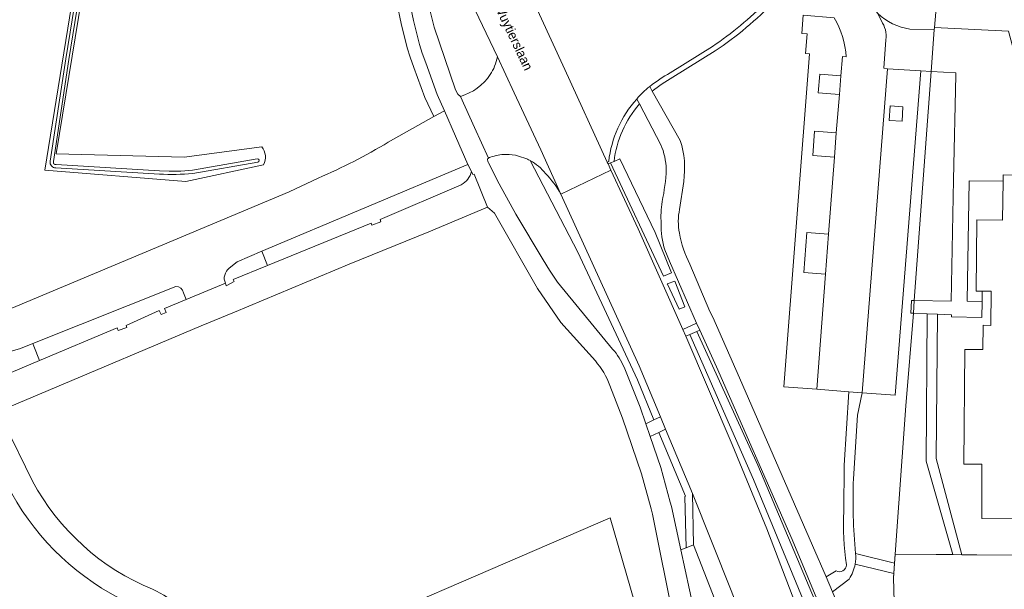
# Model space of a CAD drawing. Header units: metres. Extents: x 151448 to 154749, y 463108 to 465296.
# Tile 21 of 256: x 152093 to 152225, y 463306 to 463382. Entities that reach past the tile are written whole.
import ezdxf
from ezdxf.enums import TextEntityAlignment as Align

# ---------------------------------------------------------------- set-up
doc = ezdxf.new("R2010")
doc.units = ezdxf.units.M
for name, color, linetype, lineweight in [('B-PV-GR-BEPLANTING_CULTUUR_BOSPLANTSOEN-GV', 253, 'Continuous', 9), ('B-PV-GR-BOS_NAALD-GV', 253, 'Continuous', 9), ('B-PV-GR-GROENVOORZIENING-GV', 253, 'Continuous', 9), ('B-PV-GR-HAAG-GV', 253, 'Continuous', 9), ('B-PV-IE-TERREINAFSCHEIDING_KUNSTMATIG_HEKWERK-G', 253, 'Continuous', 9), ('B-PV-OG-BEBOUWING-GV', 1, 'Continuous', 9), ('B-PV-OG-TERREIN_BEGROEID-GV', 253, 'Continuous', 9), ('B-PV-OG-TERREIN_ERF-GV', 253, 'Continuous', 9), ('B-PV-OG-TERREIN_OEVER-GV', 253, 'Continuous', 9), ('B-PV-OG-TOPOGRAFIE-T18', 2, 'Continuous', 9), ('B-PV-OG-WATER_SLOOT-GV', 253, 'Continuous', 9), ('B-PV-VH-GESLOTENVERHARDING_ASFALT-GV', 253, 'Continuous', 9), ('B-PV-VH-HALFVERHARDING_GRASBETONSTEEN-GV', 253, 'Continuous', 9), ('B-PV-VH-HALFVERHARDING_GRIND-GV', 253, 'Continuous', 9), ('B-PV-VH-ONVERHARD_ZAND-GV', 253, 'Continuous', 9), ('B-PV-VH-OPENVERHARDING_BETONSTRAATSTEEN-GV', 253, 'Continuous', 9), ('B-PV-VH-OPENVERHARDING_STRAATBAKSTEEN-GV', 253, 'Continuous', 9), ('B-PV-VH-OPENVERHARDING_TEGEL-GV', 253, 'Continuous', 9)]:
    doc.layers.add(name, color=color, linetype=linetype, lineweight=lineweight)
doc.styles.add('Drong', font='txt', dxfattribs={"height": 1.8})

msp = doc.modelspace()

# ---------------------------------------------------------------- linework, layer by layer
at = {"layer": 'B-PV-GR-BEPLANTING_CULTUUR_BOSPLANTSOEN-GV', "flags": 128}
for points in [[(152212.569, 463342.693), (152212.215, 463342.708), (152212.307, 463344.403), (152212.683, 463344.395), (152214.939, 463374.951), (152213.547, 463375.034), (152210.143, 463331.75), (152205.738, 463332.085), (152205.09, 463329.088), (152204.553, 463320.604)], [(152204.853, 463310.64), (152210.039, 463309.351), (152210.126, 463310.539), (152211.573, 463330.311), (152212.569, 463342.693)]]:
    msp.add_lwpolyline(points, dxfattribs=at)
at = {"layer": 'B-PV-GR-BEPLANTING_CULTUUR_BOSPLANTSOEN-GV'}
msp.add_lwpolyline([(152204.553, 463320.604, 0.0313146), (152204.853, 463310.64)], format="xyb", dxfattribs=at)
at = {"layer": 'B-PV-GR-BOS_NAALD-GV', "flags": 128}
for points in [[(152170.145, 463336.318), (152165.561, 463341.459), (152162.423, 463345.987), (152156.697, 463356.024), (152155.767, 463356.821), (152147.933, 463353.542), (152137.314, 463349.226), (152122.023, 463342.832), (152117.584, 463341.019), (152097.188, 463332.359), (152091.183, 463329.859), (152091.298, 463328.02), (152095.07, 463320.275)], [(152117.668, 463299.973), (152125.951, 463294.214), (152126.188, 463295.541), (152172.107, 463315.391), (152189.067, 463256.76), (152189.191, 463256.764), (152188.486, 463258.956), (152186.659, 463265.557), (152184.482, 463275.464), (152182.449, 463288.085), (152180.629, 463301.686), (152177.767, 463315.875), (152177.588, 463316.573), (152176.294, 463321.242), (152173.787, 463328.707), (152172.085, 463333.037)], [(152189.067, 463256.76), (152172.107, 463315.391), (152126.188, 463295.541), (152125.951, 463294.214)]]:
    msp.add_lwpolyline(points, dxfattribs=at)
at = {"layer": 'B-PV-GR-BOS_NAALD-GV'}
for points in [[(152172.085, 463333.037, 0.0963327), (152170.145, 463336.318)], [(152106.657, 463304.672, -0.1577687), (152091.684, 463319.857)], [(152095.07, 463320.275, 0.172876), (152111.102, 463305.852)], [(152111.102, 463305.852, -0.1540341), (152117.668, 463299.973)]]:
    msp.add_lwpolyline(points, format="xyb", dxfattribs=at)
at = {"layer": 'B-PV-GR-GROENVOORZIENING-GV', "flags": 128}
for points in [[(152215.379, 463380.807), (152216.456, 463393.081), (152221.798, 463420.049), (152222.969, 463424.314), (152221.497, 463424.559), (152220.159, 463424.782), (152219.03, 463424.506), (152218.421, 463424.547)], [(152157.076, 463376.872), (152150.126, 463391.524), (152146.596, 463389.849), (152147.776, 463384.412), (152148.652, 463380.862), (152151.486, 463372.492), (152151.79, 463371.926), (152152.158, 463371.614)], [(152212.107, 463380.603), (152215.352, 463380.514), (152215.379, 463380.807)], [(152160.991, 463363.284), (152159.901, 463363.661)], [(152173.982, 463335.474), (152176.129, 463330.173), (152176.89, 463327.946), (152177.945, 463328.451), (152175.747, 463333.798), (152167.818, 463350.828), (152161.473, 463363.042)], [(152155.903, 463362.733), (152157.314, 463359.964), (152159.522, 463355.883), (152163.208, 463349.822), (152164.052, 463348.416), (152165.11, 463346.838), (152172.453, 463337.903)], [(152212.802, 463290.871), (152210.152, 463299.451), (152209.896, 463307.395), (152209.937, 463307.949), (152204.792, 463309.228)], [(152203.982, 463307.228), (152201.772, 463305.535), (152204.819, 463298.088), (152208.298, 463289.179), (152209.82, 463284.779), (152211.384, 463280.52), (152213.788, 463281.273), (152215.592, 463281.837), (152212.802, 463290.871)]]:
    msp.add_lwpolyline(points, dxfattribs=at)
at = {"layer": 'B-PV-GR-GROENVOORZIENING-GV'}
for points in [[(152207.79, 463382.695, 0.1625051), (152212.107, 463380.603)], [(152156.134, 463374.515, 0.0949595), (152157.076, 463376.872)], [(152152.158, 463371.614, 0.1772675), (152156.134, 463374.515)], [(152155.775, 463363.27, 0.1638835), (152155.903, 463362.733)], [(152155.919, 463363.38, 0.0397128), (152155.775, 463363.27)], [(152156.155, 463363.494, 0.0580566), (152155.919, 463363.38)], [(152158.213, 463363.872, 0.0845516), (152156.155, 463363.494)], [(152159.901, 463363.661, 0.0810791), (152158.213, 463363.872)], [(152161.473, 463363.042, 0.0198977), (152160.991, 463363.284)], [(152172.453, 463337.903, -0.0753036), (152173.982, 463335.474)], [(152204.792, 463309.228, -0.1039582), (152203.982, 463307.228)]]:
    msp.add_lwpolyline(points, format="xyb", dxfattribs=at)
at = {"layer": 'B-PV-GR-GROENVOORZIENING-GV', "flags": 128}
for points in [[(152202.701, 463371.858), (152202.901, 463374.346), (152200.068, 463374.574), (152199.867, 463372.086)], [(152211.172, 463370.226), (152209.458, 463370.339), (152209.33, 463368.402), (152211.044, 463368.289)], [(152202.282, 463366.749), (152199.394, 463366.96), (152199.159, 463363.735), (152202.047, 463363.524)], [(152172.649, 463362.938), (152172.174, 463362.734), (152179.248, 463347.645), (152180.296, 463348.063), (152178.137, 463353.47), (152173.409, 463363.263)], [(152201.23, 463353.218), (152198.353, 463353.433), (152197.955, 463348.105), (152200.833, 463347.889)], [(152180.727, 463346.983), (152179.742, 463346.59), (152179.761, 463346.549), (152181.342, 463343.212), (152182.102, 463343.54)], [(152182.734, 463339.838), (152191.244, 463320.491), (152198.938, 463301.877), (152200.568, 463296.737), (152202.684, 463291.817), (152207.155, 463283.246), (152207.335, 463282.685), (152207.871, 463282.865), (152206.893, 463285.78), (152201.912, 463298.5), (152191.803, 463322.43), (152183.688, 463340.248)], [(152177.467, 463326.256), (152178.891, 463322.09), (152180.125, 463317.477), (152180.281, 463316.895), (152181.541, 463311.112), (152182.259, 463311.392), (152182.1, 463318.247), (152182.168, 463318.273), (152178.598, 463326.792)]]:
    msp.add_lwpolyline(points, close=True, dxfattribs=at)
at = {"layer": 'B-PV-GR-HAAG-GV', "flags": 128}
for points in [[(152157.076, 463376.872), (152150.126, 463391.524), (152146.596, 463389.849), (152147.776, 463384.412), (152148.652, 463380.862), (152151.486, 463372.492), (152151.79, 463371.926), (152152.158, 463371.614)], [(152160.991, 463363.284), (152159.901, 463363.661)], [(152173.982, 463335.474), (152176.129, 463330.173), (152176.89, 463327.946), (152177.945, 463328.451), (152175.747, 463333.798), (152167.818, 463350.828), (152161.473, 463363.042)], [(152155.903, 463362.733), (152157.314, 463359.964), (152159.522, 463355.883), (152163.208, 463349.822), (152164.052, 463348.416), (152165.11, 463346.838), (152172.453, 463337.903)]]:
    msp.add_lwpolyline(points, dxfattribs=at)
at = {"layer": 'B-PV-GR-HAAG-GV'}
for points in [[(152156.134, 463374.515, 0.0949595), (152157.076, 463376.872)], [(152152.158, 463371.614, 0.1772675), (152156.134, 463374.515)], [(152155.775, 463363.27, 0.1638835), (152155.903, 463362.733)], [(152155.919, 463363.38, 0.0397128), (152155.775, 463363.27)], [(152156.155, 463363.494, 0.0580566), (152155.919, 463363.38)], [(152158.213, 463363.872, 0.0845516), (152156.155, 463363.494)], [(152159.901, 463363.661, 0.0810791), (152158.213, 463363.872)], [(152161.473, 463363.042, 0.0198977), (152160.991, 463363.284)], [(152172.453, 463337.903, -0.0753036), (152173.982, 463335.474)]]:
    msp.add_lwpolyline(points, format="xyb", dxfattribs=at)
at = {"layer": 'B-PV-GR-HAAG-GV', "flags": 128}
for points in [[(152172.649, 463362.938), (152172.174, 463362.734), (152179.248, 463347.645), (152180.296, 463348.063), (152178.137, 463353.47), (152173.409, 463363.263)], [(152180.727, 463346.983), (152179.742, 463346.59), (152179.761, 463346.549), (152181.342, 463343.212), (152182.102, 463343.54)], [(152183.688, 463340.248), (152182.734, 463339.838), (152191.244, 463320.491), (152198.938, 463301.877), (152200.568, 463296.737), (152202.684, 463291.817), (152207.155, 463283.246), (152207.335, 463282.685), (152207.871, 463282.865), (152206.893, 463285.78), (152201.912, 463298.5), (152191.803, 463322.43)], [(152177.467, 463326.256), (152178.891, 463322.09), (152180.125, 463317.477), (152180.281, 463316.895), (152181.541, 463311.112), (152182.259, 463311.392), (152182.1, 463318.247), (152182.168, 463318.273), (152178.598, 463326.792)]]:
    msp.add_lwpolyline(points, close=True, dxfattribs=at)
at = {"layer": 'B-PV-IE-TERREINAFSCHEIDING_KUNSTMATIG_HEKWERK-G', "flags": 128}
for points in [[(152214.939, 463374.951), (152215.352, 463380.514)], [(152215.352, 463380.514), (152215.379, 463380.807)], [(152212.683, 463344.395), (152214.939, 463374.951)], [(152212.569, 463342.693), (152212.683, 463344.395)], [(152211.573, 463330.311), (152212.569, 463342.693)], [(152210.126, 463310.539), (152211.573, 463330.311)], [(152209.896, 463307.395), (152210.126, 463310.539)], [(152346.435, 463309.428), (152210.126, 463310.539)], [(152210.152, 463299.451), (152209.896, 463307.395)]]:
    msp.add_lwpolyline(points, dxfattribs=at)
at = {"layer": 'B-PV-OG-BEBOUWING-GV', "flags": 128}
msp.add_lwpolyline([(152230.108, 463361.089), (152224.544, 463361.164), (152224.532, 463360.292), (152224.462, 463355.089), (152221.028, 463355.135), (152220.934, 463345.688), (152220.933, 463345.629), (152221.735, 463345.622), (152222.925, 463345.612), (152222.886, 463341.07), (152221.883, 463341.086), (152221.829, 463337.824), (152219.429, 463337.825), (152219.292, 463322.555), (152221.697, 463322.554), (152221.668, 463315.312), (152230.574, 463315.223)], dxfattribs=at)
at = {"layer": 'B-PV-OG-TERREIN_BEGROEID-GV', "flags": 128}
for points in [[(152142.531, 463365.507), (152148.622, 463368.915), (152147.414, 463371.472), (152145.957, 463375.456), (152145.444, 463376.842), (152145.055, 463378.087), (152144.258, 463381.359), (152142.5, 463389.632), (152141.735, 463392.958), (152140.118, 463398.219), (152127.245, 463425.499), (152115.226, 463451.101), (152112.186, 463457.506)], [(152125.911, 463362.492), (152115.549, 463360.26), (152096.712, 463361.75), (152103.829, 463405.739), (152110.608, 463447.008), (152111.076, 463450.262)], [(152112.488, 463449.647), (152112.041, 463446.87), (152105.464, 463407.96), (152098.228, 463363.937), (152115.308, 463363.5), (152125.664, 463364.897)], [(152203.967, 463332.22), (152199.677, 463332.547), (152195.289, 463332.884), (152198.701, 463377.288), (152198.193, 463377.339), (152198.406, 463379.942), (152197.674, 463380), (152197.842, 463382.432), (152202, 463382.092)], [(152186.143, 463377.687), (152180.471, 463374.163)], [(152177.745, 463372.325), (152181.461, 463365.726)], [(152178.873, 463365.173), (152176.013, 463370.599)], [(152161.473, 463363.042), (152167.818, 463350.828), (152175.747, 463333.798), (152177.945, 463328.451), (152178.814, 463328.867), (152175.973, 463335.65), (152165.55, 463358.578)], [(152172.649, 463362.938), (152173.409, 463363.263), (152178.137, 463353.47), (152180.296, 463348.063), (152179.248, 463347.645), (152172.174, 463362.734), (152171.857, 463362.598), (152172.231, 463361.791), (152175.869, 463353.936), (152181.798, 463340.533), (152183.629, 463341.343)], [(152090.072, 463342.408), (152129.303, 463358.891), (152133.171, 463360.703)], [(152181.929, 463360.271), (152181.373, 463356.542)], [(152183.629, 463341.343), (152180.016, 463349.641), (152179.428, 463351.136)], [(152182.769, 463349.228), (152185.425, 463342.903), (152185.8, 463342.153), (152189.353, 463334.053), (152199.109, 463311.683), (152200.923, 463307.516), (152202.244, 463308.314)], [(152198.938, 463301.877), (152191.244, 463320.491), (152182.734, 463339.838), (152182.206, 463339.612), (152188.394, 463325.191), (152193.034, 463313.915), (152202.069, 463290.192)], [(152200.592, 463302.468), (152196.38, 463312.52), (152186.282, 463335.526), (152184.06, 463340.408), (152183.688, 463340.248), (152191.803, 463322.43), (152201.912, 463298.5)], [(152096.012, 463336.36), (152095.242, 463338.3), (152095.11, 463338.632), (152093.48, 463337.98), (152088.101, 463336.428), (152086.967, 463336.185)], [(152085.507, 463335.635), (152083.895, 463334.423), (152089.571, 463333.645), (152096.012, 463336.36)], [(152203.283, 463316.259), (152203.327, 463322.399), (152203.967, 463332.22)]]:
    msp.add_lwpolyline(points, dxfattribs=at)
at = {"layer": 'B-PV-OG-TERREIN_BEGROEID-GV'}
for points in [[(152194.033, 463384.33, -0.0553908), (152186.143, 463377.687)], [(152180.471, 463374.163, 0.0315506), (152177.745, 463372.325)], [(152176.013, 463370.599, 0.1503311), (152172.649, 463362.938)], [(152181.461, 463365.726, -0.117689), (152181.929, 463360.271)], [(152125.664, 463364.897, -0.2948103), (152125.911, 463362.492)], [(152133.171, 463360.703, 0.0350277), (152142.531, 463365.507)], [(152179.607, 463361.862, 0.0947965), (152178.873, 463365.173)], [(152163.496, 463361.338, 0.0985068), (152161.473, 463363.042)], [(152179.05, 463357.578, 0.0436414), (152179.607, 463361.862)], [(152165.55, 463358.578, 0.0594117), (152163.496, 463361.338)], [(152178.93, 463354.637, -0.053052), (152179.05, 463357.578)], [(152181.373, 463356.542, 0.0977087), (152181.354, 463353.359)], [(152179.428, 463351.136, -0.0862627), (152178.93, 463354.637)], [(152181.354, 463353.359, 0.0747378), (152182.769, 463349.228)], [(152203.646, 463309.1, -0.0515456), (152203.283, 463316.259)], [(152202.244, 463308.314, 0.540974), (152203.646, 463309.1)]]:
    msp.add_lwpolyline(points, format="xyb", dxfattribs=at)
at = {"layer": 'B-PV-OG-TERREIN_BEGROEID-GV', "flags": 128}
for points in [[(152180.727, 463346.983), (152182.102, 463343.54), (152181.342, 463343.212), (152179.761, 463346.549), (152179.742, 463346.59)], [(152183.25, 463311.778), (152183.1, 463318.636), (152179.503, 463327.221), (152178.598, 463326.792), (152182.168, 463318.273), (152182.1, 463318.247), (152182.259, 463311.392)]]:
    msp.add_lwpolyline(points, close=True, dxfattribs=at)
at = {"layer": 'B-PV-OG-TERREIN_ERF-GV', "flags": 128}
for points in [[(152234.566, 463565.856), (152229.881, 463500), (152225.035, 463431.841), (152222.969, 463424.314), (152221.798, 463420.049), (152216.456, 463393.081), (152215.379, 463380.807), (152225.254, 463380.324), (152229.784, 463363.422), (152238.451, 463363.308), (152238.4, 463359.364), (152240.04, 463359.343), (152240, 463357.843), (152239.708, 463340.721), (152239.616, 463335.308), (152239.587, 463334.132), (152239.308, 463310.301), (152344.296, 463309.445)], [(152225.254, 463380.324), (152215.379, 463380.807), (152215.352, 463380.514), (152214.939, 463374.951), (152218.207, 463374.756), (152218.2, 463374.433), (152217.919, 463360.489), (152217.591, 463344.296), (152212.683, 463344.395), (152212.307, 463344.403), (152212.215, 463342.708), (152212.569, 463342.693), (152214.419, 463342.615), (152215.759, 463342.558), (152217.663, 463342.478), (152217.661, 463342.21), (152221.688, 463342.135), (152221.716, 463344.208), (152219.735, 463344.276), (152219.991, 463360.358), (152224.532, 463360.292), (152224.544, 463361.164), (152230.108, 463361.089)], [(152153.63, 463361.604), (152153.153, 463362.518), (152125.65, 463350.947)], [(152125.65, 463350.947), (152126.414, 463349.054), (152140.244, 463354.709), (152140.341, 463354.416), (152141.547, 463354.896), (152141.436, 463355.175), (152152.274, 463359.834)], [(152126.414, 463349.054), (152125.65, 463350.947), (152122.378, 463349.548), (152121.323, 463348.682)], [(152120.811, 463346.702), (152120.909, 463346.337), (152121.982, 463346.899), (152121.843, 463347.165), (152126.414, 463349.054)], [(152114.185, 463346.258), (152095.11, 463338.632)], [(152095.11, 463338.632), (152095.242, 463338.3), (152096.012, 463336.36), (152106.394, 463340.752), (152106.52, 463340.366), (152107.681, 463340.782), (152107.579, 463341.065), (152111.999, 463343.058), (152112.246, 463342.511), (152112.895, 463342.77), (152112.672, 463343.328), (152115.597, 463344.533), (152115.204, 463345.403)], [(152230.574, 463315.223), (152221.668, 463315.312), (152221.697, 463322.554), (152219.292, 463322.555), (152219.429, 463337.825), (152221.829, 463337.824), (152221.883, 463341.086), (152222.886, 463341.07), (152222.925, 463345.612), (152221.735, 463345.622), (152221.716, 463344.208), (152221.688, 463342.135), (152217.661, 463342.21), (152217.663, 463342.478), (152215.759, 463342.558), (152215.608, 463323.286), (152219.03, 463310.466), (152239.308, 463310.301)], [(152344.296, 463309.445), (152239.308, 463310.301), (152219.03, 463310.466), (152217.834, 463310.476), (152210.126, 463310.539), (152210.039, 463309.351), (152209.937, 463307.949), (152209.896, 463307.395), (152210.152, 463299.451)]]:
    msp.add_lwpolyline(points, dxfattribs=at)
for points in [[(152214.939, 463374.951), (152212.683, 463344.395), (152217.591, 463344.296), (152217.919, 463360.489), (152218.2, 463374.433), (152218.207, 463374.756)], [(152224.532, 463360.292), (152219.991, 463360.358), (152219.735, 463344.276), (152221.716, 463344.208), (152221.735, 463345.622), (152220.933, 463345.629), (152220.934, 463345.688), (152221.028, 463355.135), (152224.462, 463355.089)], [(152212.569, 463342.693), (152211.573, 463330.311), (152210.126, 463310.539), (152217.834, 463310.476), (152214.264, 463322.941), (152214.419, 463342.615)], [(152215.759, 463342.558), (152214.419, 463342.615), (152214.264, 463322.941), (152217.834, 463310.476), (152219.03, 463310.466), (152215.608, 463323.286)]]:
    msp.add_lwpolyline(points, close=True, dxfattribs=at)
at = {"layer": 'B-PV-OG-TERREIN_ERF-GV'}
for points in [[(152152.274, 463359.834, 0.2059604), (152153.63, 463361.604)], [(152121.323, 463348.682, 0.3576886), (152120.811, 463346.702)], [(152115.204, 463345.403, 0.3543173), (152114.185, 463346.258)]]:
    msp.add_lwpolyline(points, format="xyb", dxfattribs=at)
at = {"layer": 'B-PV-OG-TERREIN_OEVER-GV', "flags": 128}
for points in [[(152111.076, 463450.262), (152110.608, 463447.008), (152103.829, 463405.739), (152096.712, 463361.75), (152115.549, 463360.26), (152125.911, 463362.492)], [(152112.094, 463449.643), (152111.701, 463447.135), (152110.278, 463438.233), (152108.644, 463428.385), (152107.056, 463419.151), (152106.287, 463415.312), (152103.629, 463399.331), (152099.928, 463376.543), (152097.875, 463362.907), (152097.866, 463362.839), (152097.881, 463362.726), (152097.923, 463362.639), (152097.993, 463362.571), (152098.08, 463362.529), (152098.237, 463362.511), (152112.021, 463361.669), (152113.305, 463361.63), (152114.868, 463361.656), (152116.414, 463361.759), (152125.063, 463363.264)], [(152097.458, 463362.965), (152099.511, 463376.608), (152103.213, 463399.399), (152105.871, 463415.381), (152107.493, 463425.15), (152108.896, 463433.706), (152110.233, 463442.02), (152111.007, 463447.241)], [(152125.664, 463364.897), (152115.308, 463363.5), (152098.228, 463363.937), (152105.464, 463407.96), (152112.041, 463446.87)], [(152112.002, 463361.247), (152098.2, 463362.091)], [(152125.136, 463362.849), (152116.465, 463361.34)]]:
    msp.add_lwpolyline(points, dxfattribs=at)
at = {"layer": 'B-PV-OG-TERREIN_OEVER-GV'}
for points in [[(152125.911, 463362.492, 0.2948103), (152125.664, 463364.897)], [(152098.2, 463362.091, -0.4972447), (152097.458, 463362.965)], [(152125.063, 463363.264, -0.9648449), (152125.136, 463362.849)], [(152116.465, 463361.34, -0.0356341), (152112.002, 463361.247)]]:
    msp.add_lwpolyline(points, format="xyb", dxfattribs=at)
at = {"layer": 'B-PV-OG-WATER_SLOOT-GV', "flags": 128}
for points in [[(152111.393, 463449.898), (152111.007, 463447.241), (152110.233, 463442.02), (152108.896, 463433.706), (152107.493, 463425.15), (152105.871, 463415.381), (152103.213, 463399.399), (152099.511, 463376.608), (152097.458, 463362.965)], [(152125.063, 463363.264), (152116.414, 463361.759), (152114.868, 463361.656), (152113.305, 463361.63), (152112.021, 463361.669), (152098.237, 463362.511), (152098.08, 463362.529), (152097.993, 463362.571), (152097.923, 463362.639), (152097.881, 463362.726), (152097.866, 463362.839), (152097.875, 463362.907), (152099.928, 463376.543), (152103.629, 463399.331), (152106.287, 463415.312), (152107.056, 463419.151), (152108.644, 463428.385), (152110.278, 463438.233), (152111.701, 463447.135), (152112.094, 463449.643)], [(152098.2, 463362.091), (152112.002, 463361.247)], [(152116.465, 463361.34), (152125.136, 463362.849)]]:
    msp.add_lwpolyline(points, dxfattribs=at)
at = {"layer": 'B-PV-OG-WATER_SLOOT-GV'}
for points in [[(152097.458, 463362.965, 0.4972447), (152098.2, 463362.091)], [(152125.136, 463362.849, 0.9648449), (152125.063, 463363.264)], [(152112.002, 463361.247, 0.0356341), (152116.465, 463361.34)]]:
    msp.add_lwpolyline(points, format="xyb", dxfattribs=at)
at = {"layer": 'B-PV-VH-GESLOTENVERHARDING_ASFALT-GV', "flags": 128}
for points in [[(152099.861, 463487.551), (152113.694, 463458.222), (152113.631, 463458.192), (152141.706, 463398.834), (152143.38, 463393.401), (152144.162, 463389.998), (152145.916, 463381.738), (152146.692, 463378.543), (152147.053, 463377.391), (152147.536, 463376.094), (152149.054, 463371.859), (152150.026, 463369.702), (152151.505, 463366.304), (152153.153, 463362.518), (152153.63, 463361.604)], [(152155.919, 463363.38), (152154.052, 463367.468), (152152.158, 463371.614), (152151.79, 463371.926), (152151.486, 463372.492), (152148.652, 463380.862), (152147.776, 463384.412), (152146.596, 463389.849), (152145.686, 463394.046), (152145.239, 463396.105), (152144.545, 463398.498), (152143.8, 463400.622), (152132.142, 463425.442), (152131.315, 463427.198), (152117.347, 463456.647), (152116.503, 463458.424), (152116.069, 463459.347), (152106.742, 463479.186)], [(152150.126, 463391.524), (152157.076, 463376.872), (152159.321, 463372.085), (152162.879, 463364.498), (152165.55, 463358.578), (152172.231, 463361.791), (152171.857, 463362.598), (152171.741, 463362.849), (152166.085, 463375.182), (152161.157, 463385.966)], [(152165.55, 463358.578), (152162.879, 463364.498), (152159.321, 463372.085), (152157.076, 463376.872)], [(152181.461, 463365.726), (152177.745, 463372.325), (152177.399, 463372.939)], [(152152.158, 463371.614), (152154.052, 463367.468), (152155.919, 463363.38)], [(152175.664, 463371.262), (152176.013, 463370.599), (152178.873, 463365.173)], [(152121.323, 463348.682), (152122.378, 463349.548), (152125.65, 463350.947), (152153.153, 463362.518), (152151.505, 463366.304), (152150.026, 463369.702)], [(152150.026, 463369.702), (152148.622, 463368.915), (152142.531, 463365.507)], [(152159.901, 463363.661), (152160.991, 463363.284)], [(152172.453, 463337.903), (152165.11, 463346.838), (152164.052, 463348.416), (152163.208, 463349.822), (152159.522, 463355.883), (152157.314, 463359.964), (152155.903, 463362.733)], [(152202.069, 463290.192), (152193.034, 463313.915), (152188.394, 463325.191), (152182.206, 463339.612), (152181.798, 463340.533), (152175.869, 463353.936), (152172.231, 463361.791), (152165.55, 463358.578), (152175.973, 463335.65), (152178.814, 463328.867), (152179.503, 463327.221), (152183.1, 463318.636), (152188.276, 463305.706)], [(152133.171, 463360.703), (152129.303, 463358.891), (152090.072, 463342.408)], [(152153.63, 463361.604), (152153.827, 463361.194), (152153.965, 463361.258), (152155.767, 463356.821), (152156.697, 463356.024), (152162.423, 463345.987), (152165.561, 463341.459), (152170.145, 463336.318)], [(152181.373, 463356.542), (152181.929, 463360.271)], [(152179.428, 463351.136), (152180.016, 463349.641), (152183.629, 463341.343), (152184.06, 463340.408), (152186.282, 463335.526), (152196.38, 463312.52), (152200.592, 463302.468), (152207.722, 463284.438), (152208.694, 463281.494), (152209.605, 463279.017), (152209.856, 463278.333), (152212.931, 463269.458), (152216.401, 463258.316), (152219.191, 463248.615)], [(152201.772, 463305.535), (152200.923, 463307.516), (152199.109, 463311.683), (152189.353, 463334.053), (152185.8, 463342.153), (152185.425, 463342.903), (152182.769, 463349.228)], [(152087.246, 463341.972), (152088.101, 463336.428), (152093.48, 463337.98), (152095.11, 463338.632), (152114.185, 463346.258)], [(152115.204, 463345.403), (152115.597, 463344.533), (152120.811, 463346.702)], [(152184.447, 463297.769), (152181.541, 463311.112), (152180.281, 463316.895), (152180.125, 463317.477), (152178.891, 463322.09), (152177.467, 463326.256), (152176.89, 463327.946), (152176.129, 463330.173), (152173.982, 463335.474)], [(152172.085, 463333.037), (152173.787, 463328.707), (152176.294, 463321.242), (152177.588, 463316.573), (152177.767, 463315.875), (152180.629, 463301.686)], [(152203.967, 463332.22), (152203.327, 463322.399), (152203.283, 463316.259)], [(152204.553, 463320.604), (152205.09, 463329.088), (152205.738, 463332.085), (152203.967, 463332.22)], [(152202.244, 463308.314), (152200.923, 463307.516), (152201.772, 463305.535), (152203.982, 463307.228)]]:
    msp.add_lwpolyline(points, dxfattribs=at)
at = {"layer": 'B-PV-VH-GESLOTENVERHARDING_ASFALT-GV'}
for points in [[(152157.076, 463376.872, -0.0949595), (152156.134, 463374.515)], [(152156.134, 463374.515, -0.1772675), (152152.158, 463371.614)], [(152177.399, 463372.939, 0.0492337), (152175.664, 463371.262)], [(152181.929, 463360.271, 0.117689), (152181.461, 463365.726)], [(152142.531, 463365.507, -0.0350277), (152133.171, 463360.703)], [(152178.873, 463365.173, -0.0947965), (152179.607, 463361.862)], [(152155.903, 463362.733, -0.1638835), (152155.775, 463363.27)], [(152155.775, 463363.27, -0.0397128), (152155.919, 463363.38)], [(152155.919, 463363.38, -0.0580566), (152156.155, 463363.494)], [(152156.155, 463363.494, -0.0845516), (152158.213, 463363.872)], [(152158.213, 463363.872, -0.0810791), (152159.901, 463363.661)], [(152160.991, 463363.284, -0.0198977), (152161.473, 463363.042)], [(152161.473, 463363.042, -0.0985068), (152163.496, 463361.338)], [(152179.607, 463361.862, -0.0436414), (152179.05, 463357.578)], [(152163.496, 463361.338, -0.0594117), (152165.55, 463358.578)], [(152179.05, 463357.578, 0.053052), (152178.93, 463354.637)], [(152181.354, 463353.359, -0.0977087), (152181.373, 463356.542)], [(152178.93, 463354.637, 0.0862627), (152179.428, 463351.136)], [(152182.769, 463349.228, -0.0747378), (152181.354, 463353.359)], [(152120.811, 463346.702, -0.3576886), (152121.323, 463348.682)], [(152114.185, 463346.258, -0.3543173), (152115.204, 463345.403)], [(152173.982, 463335.474, 0.0753036), (152172.453, 463337.903)], [(152170.145, 463336.318, -0.0963327), (152172.085, 463333.037)], [(152204.853, 463310.64, -0.0313146), (152204.553, 463320.604)], [(152203.283, 463316.259, 0.0515456), (152203.646, 463309.1)], [(152204.792, 463309.228, 0.0672773), (152204.853, 463310.64)], [(152203.982, 463307.228, 0.1039582), (152204.792, 463309.228)], [(152203.646, 463309.1, -0.540974), (152202.244, 463308.314)]]:
    msp.add_lwpolyline(points, format="xyb", dxfattribs=at)
at = {"layer": 'B-PV-VH-HALFVERHARDING_GRASBETONSTEEN-GV'}
for points in [[(152192.976, 463384.244, -0.0509686), (152185.763, 463378.275)], [(152186.143, 463377.687, 0.0553908), (152194.033, 463384.33)], [(152180.109, 463374.763, 0.0309045), (152177.399, 463372.939)], [(152177.745, 463372.325, -0.0315506), (152180.471, 463374.163)], [(152175.664, 463371.262, 0.1550644), (152171.933, 463362.938)], [(152172.649, 463362.938, -0.1503311), (152176.013, 463370.599)]]:
    msp.add_lwpolyline(points, format="xyb", dxfattribs=at)
at = {"layer": 'B-PV-VH-HALFVERHARDING_GRASBETONSTEEN-GV', "flags": 128}
for points in [[(152185.763, 463378.275), (152180.109, 463374.763)], [(152180.471, 463374.163), (152186.143, 463377.687)], [(152177.399, 463372.939), (152177.745, 463372.325)], [(152176.013, 463370.599), (152175.664, 463371.262)], [(152171.933, 463362.938), (152171.741, 463362.849), (152171.857, 463362.598), (152172.174, 463362.734), (152172.649, 463362.938)]]:
    msp.add_lwpolyline(points, dxfattribs=at)
at = {"layer": 'B-PV-VH-HALFVERHARDING_GRIND-GV', "flags": 128}
msp.add_lwpolyline([(152095.07, 463320.275), (152091.298, 463328.02), (152091.183, 463329.859), (152090.111, 463329.413), (152086.071, 463329.976)], dxfattribs=at)
at = {"layer": 'B-PV-VH-HALFVERHARDING_GRIND-GV'}
for points in [[(152091.684, 463319.857, 0.1577687), (152106.657, 463304.672)], [(152111.102, 463305.852, -0.172876), (152095.07, 463320.275)], [(152117.668, 463299.973, 0.1540341), (152111.102, 463305.852)]]:
    msp.add_lwpolyline(points, format="xyb", dxfattribs=at)
at = {"layer": 'B-PV-VH-ONVERHARD_ZAND-GV'}
msp.add_lwpolyline([(152204.853, 463310.64, -0.0672773), (152204.792, 463309.228)], format="xyb", dxfattribs=at)
at = {"layer": 'B-PV-VH-ONVERHARD_ZAND-GV', "flags": 128}
for points in [[(152210.039, 463309.351), (152204.853, 463310.64)], [(152204.792, 463309.228), (152209.937, 463307.949), (152210.039, 463309.351)]]:
    msp.add_lwpolyline(points, dxfattribs=at)
at = {"layer": 'B-PV-VH-OPENVERHARDING_BETONSTRAATSTEEN-GV', "flags": 128}
for points in [[(152208.29, 463381.684), (152207.79, 463382.695), (152205.968, 463385.454), (152204.906, 463386.755), (152203.959, 463387.749)], [(152207.79, 463382.695), (152208.29, 463381.684)], [(152202, 463382.092), (152197.842, 463382.432), (152197.674, 463380), (152198.406, 463379.942), (152198.193, 463377.339), (152198.701, 463377.288), (152195.289, 463332.884), (152199.677, 463332.547), (152200.833, 463347.889), (152197.955, 463348.105), (152198.353, 463353.433), (152201.23, 463353.218)], [(152213.547, 463375.034), (152214.939, 463374.951), (152215.352, 463380.514), (152212.107, 463380.603)], [(152202.047, 463363.524), (152201.23, 463353.218), (152200.833, 463347.889), (152199.677, 463332.547), (152203.967, 463332.22), (152205.738, 463332.085), (152209.13, 463375.302), (152208.609, 463375.357), (152208.904, 463379.175)], [(152208.904, 463379.175), (152208.609, 463375.357), (152209.13, 463375.302), (152213.547, 463375.034)], [(152201.23, 463353.218), (152202.047, 463363.524), (152199.159, 463363.735), (152199.394, 463366.96), (152202.282, 463366.749), (152202.701, 463371.858), (152199.867, 463372.086), (152200.068, 463374.574), (152202.901, 463374.346), (152203.093, 463376.939), (152203.601, 463376.892)], [(152203.601, 463376.892), (152203.093, 463376.939), (152202.901, 463374.346), (152202.701, 463371.858), (152202.282, 463366.749), (152202.047, 463363.524)]]:
    msp.add_lwpolyline(points, dxfattribs=at)
at = {"layer": 'B-PV-VH-OPENVERHARDING_BETONSTRAATSTEEN-GV'}
for points in [[(152212.107, 463380.603, -0.1625051), (152207.79, 463382.695)], [(152203.601, 463376.892, 0.12098), (152202, 463382.092)], [(152202, 463382.092, -0.12098), (152203.601, 463376.892)], [(152208.29, 463381.684, -0.1784988), (152208.904, 463379.175)], [(152208.904, 463379.175, 0.1784988), (152208.29, 463381.684)]]:
    msp.add_lwpolyline(points, format="xyb", dxfattribs=at)
at = {"layer": 'B-PV-VH-OPENVERHARDING_BETONSTRAATSTEEN-GV', "flags": 128}
for points in [[(152209.13, 463375.302), (152205.738, 463332.085), (152210.143, 463331.75), (152213.547, 463375.034)], [(152211.172, 463370.226), (152211.044, 463368.289), (152209.33, 463368.402), (152209.458, 463370.339)], [(152183.1, 463318.636), (152183.25, 463311.778), (152188.226, 463299.009), (152189.287, 463297.879), (152192.606, 463294.346), (152192.156, 463295.453), (152188.276, 463305.706)]]:
    msp.add_lwpolyline(points, close=True, dxfattribs=at)
at = {"layer": 'B-PV-VH-OPENVERHARDING_STRAATBAKSTEEN-GV', "flags": 128}
for points in [[(152161.157, 463385.966), (152166.085, 463375.182), (152171.741, 463362.849), (152171.933, 463362.938)], [(152180.109, 463374.763), (152185.763, 463378.275)]]:
    msp.add_lwpolyline(points, dxfattribs=at)
at = {"layer": 'B-PV-VH-OPENVERHARDING_STRAATBAKSTEEN-GV'}
for points in [[(152185.763, 463378.275, 0.0509686), (152192.976, 463384.244)], [(152177.399, 463372.939, -0.0309045), (152180.109, 463374.763)], [(152175.664, 463371.262, -0.0492337), (152177.399, 463372.939)], [(152171.933, 463362.938, -0.1550644), (152175.664, 463371.262)]]:
    msp.add_lwpolyline(points, format="xyb", dxfattribs=at)
at = {"layer": 'B-PV-VH-OPENVERHARDING_STRAATBAKSTEEN-GV', "flags": 128}
for points in [[(152181.798, 463340.533), (152182.206, 463339.612), (152182.734, 463339.838), (152183.688, 463340.248), (152184.06, 463340.408), (152183.629, 463341.343)], [(152179.503, 463327.221), (152178.814, 463328.867), (152177.945, 463328.451), (152176.89, 463327.946), (152177.467, 463326.256), (152178.598, 463326.792)]]:
    msp.add_lwpolyline(points, close=True, dxfattribs=at)
at = {"layer": 'B-PV-VH-OPENVERHARDING_TEGEL-GV', "flags": 128}
for points in [[(152060.149, 463546.653), (152064.725, 463539.229), (152085.969, 463506.66), (152096.722, 463489.212), (152100.363, 463482.278), (152106.481, 463469.528), (152112.186, 463457.506), (152115.226, 463451.101), (152127.245, 463425.499), (152140.118, 463398.219), (152141.735, 463392.958), (152142.5, 463389.632), (152144.258, 463381.359), (152145.055, 463378.087), (152145.444, 463376.842), (152145.957, 463375.456), (152147.414, 463371.472), (152148.622, 463368.915)], [(152148.622, 463368.915), (152150.026, 463369.702), (152149.054, 463371.859), (152147.536, 463376.094), (152147.053, 463377.391), (152146.692, 463378.543), (152145.916, 463381.738), (152144.162, 463389.998), (152143.38, 463393.401), (152141.706, 463398.834), (152113.631, 463458.192), (152113.694, 463458.222), (152099.861, 463487.551)], [(152155.767, 463356.821), (152153.965, 463361.258), (152153.827, 463361.194), (152153.63, 463361.604)], [(152152.274, 463359.834), (152141.436, 463355.175), (152141.547, 463354.896), (152140.341, 463354.416), (152140.244, 463354.709), (152126.414, 463349.054), (152121.843, 463347.165), (152121.982, 463346.899), (152120.909, 463346.337), (152120.811, 463346.702), (152115.597, 463344.533), (152112.672, 463343.328), (152112.895, 463342.77), (152112.246, 463342.511), (152111.999, 463343.058), (152107.579, 463341.065), (152107.681, 463340.782), (152106.52, 463340.366), (152106.394, 463340.752), (152096.012, 463336.36), (152089.571, 463333.645)], [(152091.183, 463329.859), (152097.188, 463332.359), (152117.584, 463341.019), (152122.023, 463342.832), (152137.314, 463349.226), (152147.933, 463353.542), (152155.767, 463356.821)]]:
    msp.add_lwpolyline(points, dxfattribs=at)
at = {"layer": 'B-PV-VH-OPENVERHARDING_TEGEL-GV'}
msp.add_lwpolyline([(152153.63, 463361.604, -0.2059604), (152152.274, 463359.834)], format="xyb", dxfattribs=at)
at = {"layer": 'B-PV-VH-OPENVERHARDING_TEGEL-GV', "flags": 128}
msp.add_lwpolyline([(152188.226, 463299.009), (152183.25, 463311.778), (152182.259, 463311.392), (152181.541, 463311.112), (152184.447, 463297.769)], close=True, dxfattribs=at)

# ---------------------------------------------------------------- texts
at = {"layer": 'B-PV-OG-TOPOGRAFIE-T18', "style": 'Drong'}
msp.add_text('Barchman Wuytierslaan', height=1.25, rotation=295.2, dxfattribs=at).set_placement((152157.399, 463383.162), align=Align.MIDDLE)

doc.saveas('drawing.dxf')
